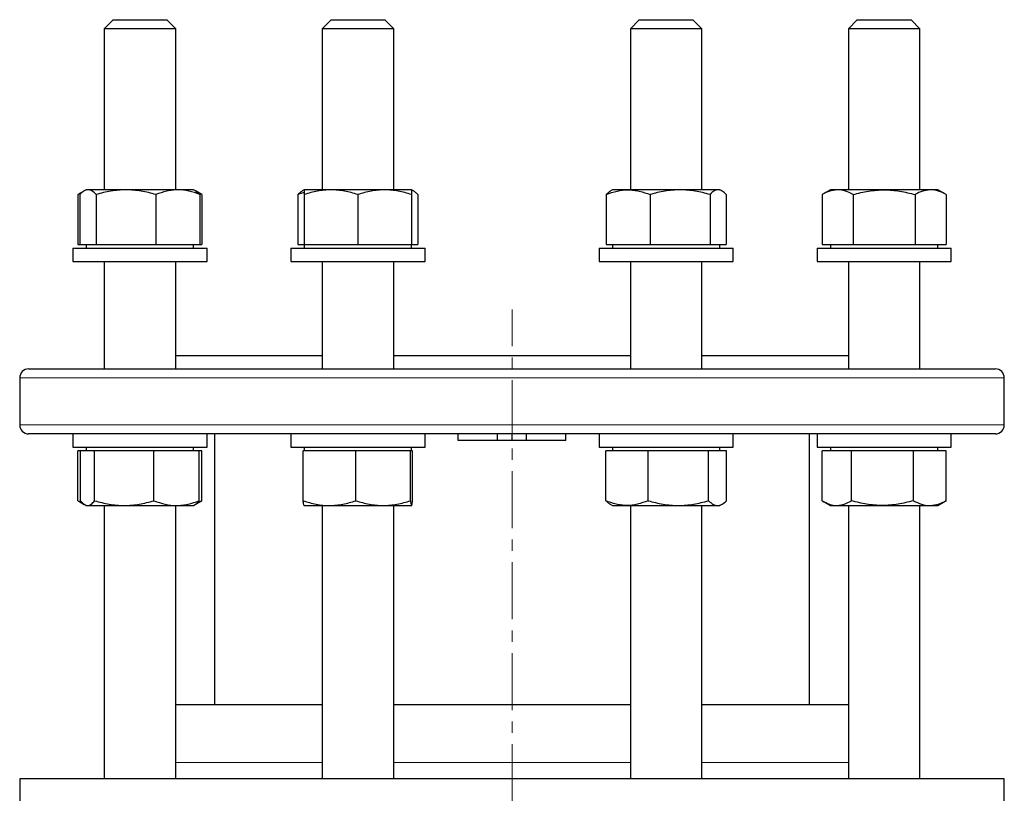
# Model space of a CAD drawing. Header units: millimetres. Extents: x 45 to 690, y 49 to 695.
# Tile 2 of 5: x 54 to 274, y 201 to 374. Entities that reach past the tile are written whole.
import ezdxf

# ---------------------------------------------------------------- set-up
doc = ezdxf.new("R2010")
doc.units = ezdxf.units.MM
doc.linetypes.add('CENTERX2', pattern=[20.32, 12.7, -2.54, 2.54, -2.54])
doc.layers.add('FORMAT', color=7, linetype='Continuous')

msp = doc.modelspace()

# ---------------------------------------------------------------- linework, layer by layer
at = {"color": 7, "linetype": 'Continuous', "lineweight": 25}
for p, q in [((74.89, 373.93), (72.89, 371.93)), ((72.89, 371.93), (72.89, 335.93)), ((88.89, 371.93), (72.89, 371.93)), ((74.89, 373.93), (86.89, 373.93)), ((88.89, 371.93), (86.89, 373.93)), ((88.89, 335.93), (88.89, 371.93)), ((123.6, 373.93), (121.6, 371.93)), ((121.6, 371.93), (121.6, 335.93)), ((137.6, 371.93), (121.6, 371.93)), ((123.6, 373.93), (135.6, 373.93)), ((137.6, 371.93), (135.6, 373.93)), ((137.6, 335.93), (137.6, 371.93)), ((192.48, 373.93), (190.48, 371.93)), ((190.48, 371.93), (190.48, 335.93)), ((190.5, 371.93), (190.48, 371.93)), ((206.48, 371.93), (190.5, 371.93)), ((192.48, 373.93), (192.49, 373.93)), ((192.49, 373.93), (204.48, 373.93)), ((206.48, 371.93), (204.48, 373.93)), ((206.48, 335.93), (206.48, 371.93)), ((241.19, 373.93), (239.19, 371.93)), ((239.19, 371.93), (239.19, 335.93)), ((241.93, 371.93), (239.19, 371.93)), ((241.19, 373.93), (243.24, 373.93)), ((255.19, 371.93), (241.93, 371.93)), ((243.24, 373.93), (253.19, 373.93)), ((255.19, 371.93), (253.19, 373.93)), ((255.19, 335.93), (255.19, 371.93)), ((68.4, 335.65), (67.03, 334.86)), ((67.03, 334.86), (67.03, 323.73)), ((67.5, 334.86), (67.5, 323.73)), ((68.89, 335.93), (68.46, 335.69)), ((69.3, 335.93), (68.89, 335.93)), ((77.78, 335.93), (69.3, 335.93)), ((71.09, 334.86), (71.09, 323.73)), ((89.37, 335.93), (77.78, 335.93)), ((84.48, 334.86), (84.48, 323.73)), ((92.89, 335.93), (89.37, 335.93)), ((93.31, 335.69), (92.89, 335.93)), ((94.75, 334.86), (93.31, 335.69)), ((94.27, 334.86), (94.27, 323.73)), ((94.75, 334.86), (94.75, 323.73)), ((116.21, 334.86), (116.21, 323.73)), ((117.6, 335.93), (117.17, 335.69)), ((123.6, 335.93), (117.6, 335.93)), ((117.6, 334.86), (117.6, 323.73)), ((135.6, 335.93), (123.6, 335.93)), ((129.6, 334.86), (129.6, 323.73)), ((141.6, 335.93), (135.6, 335.93)), ((142.02, 335.69), (141.6, 335.93)), ((141.6, 334.86), (141.6, 323.73)), ((142.98, 334.86), (142.98, 323.73)), ((185.1, 334.86), (185.1, 323.73)), ((186.48, 335.93), (186.05, 335.69)), ((189.99, 335.93), (186.48, 335.93)), ((201.59, 335.93), (189.99, 335.93)), ((194.89, 334.86), (194.89, 323.73)), ((210.07, 335.93), (201.59, 335.93)), ((208.28, 334.86), (208.28, 323.73)), ((210.48, 335.93), (210.07, 335.93)), ((210.91, 335.69), (210.48, 335.93)), ((211.86, 334.86), (211.86, 323.73)), ((235.19, 335.93), (233.33, 334.86)), ((233.33, 334.86), (233.33, 323.73)), ((236.79, 335.93), (235.19, 335.93)), ((247.19, 335.93), (236.79, 335.93)), ((240.26, 334.86), (240.26, 323.73)), ((257.58, 335.93), (247.19, 335.93)), ((254.12, 334.86), (254.12, 323.73)), ((259.19, 335.93), (257.58, 335.93)), ((261.04, 334.86), (259.19, 335.93)), ((261.04, 334.86), (261.04, 323.73)), ((67.03, 323.73), (67.5, 323.73)), ((67.5, 323.73), (69.3, 323.73)), ((68.89, 323.73), (68.89, 322.93)), ((69.3, 323.73), (71.09, 323.73)), ((71.09, 323.73), (77.78, 323.73)), ((77.78, 323.73), (84.48, 323.73)), ((84.48, 323.73), (89.37, 323.73)), ((89.37, 323.73), (94.27, 323.73)), ((92.89, 322.93), (92.89, 323.73)), ((94.27, 323.73), (94.75, 323.73)), ((116.21, 323.73), (117.6, 323.73)), ((117.6, 323.73), (117.6, 322.93)), ((117.6, 323.73), (123.6, 323.73)), ((123.6, 323.73), (129.6, 323.73)), ((129.6, 323.73), (135.6, 323.73)), ((135.6, 323.73), (141.6, 323.73)), ((141.6, 322.93), (141.6, 323.73)), ((141.6, 323.73), (142.98, 323.73)), ((185.1, 323.73), (189.99, 323.73)), ((186.48, 323.73), (186.48, 322.93)), ((189.99, 323.73), (194.89, 323.73)), ((194.89, 323.73), (201.59, 323.73)), ((201.59, 323.73), (208.28, 323.73)), ((208.28, 323.73), (210.07, 323.73)), ((210.07, 323.73), (211.86, 323.73)), ((210.48, 322.93), (210.48, 323.73)), ((233.33, 323.73), (236.79, 323.73)), ((235.19, 323.73), (235.19, 322.93)), ((236.79, 323.73), (240.26, 323.73)), ((240.26, 323.73), (247.19, 323.73)), ((247.19, 323.73), (254.12, 323.73)), ((254.12, 323.73), (257.58, 323.73)), ((257.58, 323.73), (261.04, 323.73)), ((259.19, 322.93), (259.19, 323.73)), ((65.89, 322.93), (65.89, 319.93)), ((65.89, 322.93), (95.89, 322.93)), ((95.89, 319.93), (95.89, 322.93)), ((114.6, 322.93), (114.6, 319.93)), ((114.6, 322.93), (144.6, 322.93)), ((144.6, 319.93), (144.6, 322.93)), ((183.48, 322.93), (183.48, 319.93)), ((183.48, 322.93), (213.48, 322.93)), ((213.48, 319.93), (213.48, 322.93)), ((232.19, 322.93), (232.19, 319.93)), ((232.19, 322.93), (233.21, 322.93)), ((233.21, 322.93), (262.19, 322.93)), ((262.19, 319.93), (262.19, 322.93)), ((65.89, 319.93), (95.89, 319.93)), ((72.89, 319.93), (72.89, 295.93)), ((88.89, 295.93), (88.89, 319.93)), ((114.6, 319.93), (144.6, 319.93)), ((121.6, 319.93), (121.6, 295.93)), ((137.6, 295.93), (137.6, 319.93)), ((183.48, 319.93), (213.48, 319.93)), ((190.48, 319.93), (190.48, 295.93)), ((206.48, 295.93), (206.48, 319.93)), ((232.19, 319.93), (233.21, 319.93)), ((233.21, 319.93), (262.19, 319.93)), ((239.19, 319.93), (239.19, 295.93)), ((255.19, 295.93), (255.19, 319.93)), ((88.89, 298.93), (121.6, 298.93)), ((137.6, 298.93), (190.48, 298.93)), ((206.48, 298.93), (239.19, 298.93)), ((56.04, 295.93), (272.04, 295.93)), ((54.04, 293.93), (54.04, 283.43)), ((274.04, 283.43), (274.04, 293.93)), ((272.04, 281.43), (56.04, 281.43)), ((65.89, 281.43), (65.89, 278.43)), ((95.89, 278.43), (95.89, 281.43)), ((97.54, 281.43), (97.54, 220.9)), ((114.6, 281.43), (114.6, 278.43)), ((144.6, 278.43), (144.6, 281.43)), ((152.04, 279.93), (152.04, 281.43)), ((160.78, 279.93), (152.04, 279.93)), ((160.78, 279.93), (160.78, 281.43)), ((164.04, 279.93), (160.78, 279.93)), ((164.04, 279.93), (164.04, 281.43)), ((167.3, 279.93), (164.04, 279.93)), ((167.3, 279.93), (167.3, 281.43)), ((176.04, 279.93), (167.3, 279.93)), ((176.04, 279.93), (176.04, 281.43)), ((183.48, 281.43), (183.48, 278.43)), ((213.48, 278.43), (213.48, 281.43)), ((230.54, 220.9), (230.54, 281.43)), ((232.19, 281.43), (232.19, 278.43)), ((262.19, 278.43), (262.19, 281.43)), ((65.89, 278.43), (91.5, 278.43)), ((67.04, 266.5), (67.04, 277.63)), ((67.63, 277.63), (67.04, 277.63)), ((67.63, 266.5), (67.63, 277.63)), ((69.2, 277.63), (67.63, 277.63)), ((68.89, 278.43), (68.89, 277.63)), ((70.78, 277.63), (69.2, 277.63)), ((70.78, 266.5), (70.78, 277.63)), ((77.4, 277.63), (70.78, 277.63)), ((84.03, 277.63), (77.4, 277.63)), ((84.03, 266.5), (84.03, 277.63)), ((89.09, 277.63), (84.03, 277.63)), ((94.15, 277.63), (89.09, 277.63)), ((91.5, 278.43), (95.89, 278.43)), ((92.89, 277.63), (92.89, 278.43)), ((94.15, 266.5), (94.15, 277.63)), ((94.74, 277.63), (94.15, 277.63)), ((94.74, 266.5), (94.74, 277.63)), ((114.6, 278.43), (144.6, 278.43)), ((117.38, 266.5), (117.38, 277.63)), ((123.26, 277.63), (117.38, 277.63)), ((117.6, 278.43), (117.6, 277.63)), ((129.14, 277.63), (123.26, 277.63)), ((129.14, 266.5), (129.14, 277.63)), ((135.25, 277.63), (129.14, 277.63)), ((141.36, 277.63), (135.25, 277.63)), ((141.36, 266.5), (141.36, 277.63)), ((141.59, 277.63), (141.36, 277.63)), ((141.82, 277.63), (141.59, 277.63)), ((141.6, 277.63), (141.6, 278.43)), ((141.82, 266.5), (141.82, 277.63)), ((183.48, 278.43), (213.48, 278.43)), ((184.98, 266.5), (184.98, 277.63)), ((189.72, 277.63), (184.98, 277.63)), ((186.48, 278.43), (186.48, 277.63)), ((194.46, 277.63), (189.72, 277.63)), ((194.46, 266.5), (194.46, 277.63)), ((201.2, 277.63), (194.46, 277.63)), ((207.95, 277.63), (201.2, 277.63)), ((207.95, 266.5), (207.95, 277.63)), ((209.96, 277.63), (207.95, 277.63)), ((211.97, 277.63), (209.96, 277.63)), ((210.48, 277.63), (210.48, 278.43)), ((211.97, 266.5), (211.97, 277.63)), ((232.19, 278.43), (262.19, 278.43)), ((233.34, 266.5), (233.34, 277.63)), ((236.6, 277.63), (233.34, 277.63)), ((235.19, 278.43), (235.19, 277.63)), ((239.87, 277.63), (236.6, 277.63)), ((239.87, 266.5), (239.87, 277.63)), ((246.79, 277.63), (239.87, 277.63)), ((253.72, 277.63), (246.79, 277.63)), ((253.72, 266.5), (253.72, 277.63)), ((257.38, 277.63), (253.72, 277.63)), ((261.04, 277.63), (257.38, 277.63)), ((259.19, 277.63), (259.19, 278.43)), ((261.04, 266.5), (261.04, 277.63)), ((67.28, 266.36), (68.48, 265.67)), ((93.21, 265.62), (94.5, 266.36)), ((94.74, 266.5), (94.5, 266.37)), ((233.58, 266.36), (235.19, 265.43)), ((259.19, 265.43), (260.8, 266.36)), ((261.04, 266.5), (260.79, 266.37)), ((68.56, 265.62), (68.89, 265.43)), ((68.89, 265.43), (69.2, 265.43)), ((69.2, 265.43), (77.4, 265.43)), ((72.89, 265.43), (72.89, 204.4)), ((77.4, 265.43), (89.09, 265.43)), ((88.89, 204.4), (88.89, 265.43)), ((89.09, 265.43), (92.89, 265.43)), ((92.89, 265.43), (93.21, 265.62)), ((117.59, 265.44), (117.6, 265.43)), ((117.6, 265.43), (123.26, 265.43)), ((121.6, 265.43), (121.6, 204.4)), ((123.26, 265.43), (135.25, 265.43)), ((135.25, 265.43), (141.59, 265.43)), ((137.6, 204.4), (137.6, 265.43)), ((141.59, 265.43), (141.6, 265.43)), ((141.6, 265.43), (141.61, 265.44)), ((185.94, 265.75), (186.48, 265.43)), ((186.48, 265.43), (189.72, 265.43)), ((189.72, 265.43), (201.2, 265.43)), ((190.48, 265.43), (190.48, 204.4)), ((201.2, 265.43), (209.96, 265.43)), ((206.48, 204.4), (206.48, 265.43)), ((209.96, 265.43), (210.48, 265.43)), ((210.48, 265.43), (211.02, 265.75)), ((235.19, 265.43), (236.6, 265.43)), ((236.6, 265.43), (246.79, 265.43)), ((239.19, 265.43), (239.19, 204.4)), ((246.79, 265.43), (257.38, 265.43)), ((255.19, 204.4), (255.19, 265.43)), ((257.38, 265.43), (259.19, 265.43)), ((121.6, 220.9), (88.89, 220.9)), ((164.04, 220.9), (137.6, 220.9)), ((190.48, 220.9), (164.04, 220.9)), ((239.19, 220.9), (206.48, 220.9)), ((54.04, 204.4), (54.04, 192.4)), ((164.04, 204.4), (54.04, 204.4)), ((274.04, 204.4), (164.04, 204.4)), ((274.04, 192.4), (274.04, 204.4))]:
    msp.add_line(p, q, dxfattribs=at)
at = {"color": 8, "linetype": 'Continuous', "lineweight": 18}
for p, q in [((274.04, 293.93), (54.04, 293.93)), ((54.04, 283.43), (274.04, 283.43)), ((88.89, 208.05), (121.6, 208.05)), ((137.6, 208.05), (164.04, 208.05)), ((164.04, 208.05), (190.48, 208.05)), ((206.48, 208.05), (239.19, 208.05))]:
    msp.add_line(p, q, dxfattribs=at)
at = {"color": 7, "linetype": 'Continuous', "lineweight": 25}
for centre, start, end in [((56.04, 293.93), 90, 180), ((272.04, 293.93), 0, 90), ((56.04, 283.43), 180, 270), ((272.04, 283.43), 270, 0)]:
    msp.add_arc(centre, 2, start, end, dxfattribs=at)
for points, knots in [([(68.01, 335.36), (67.86, 335.29), (67.53, 335.14), (67.21, 334.96), (67.03, 334.86)], [0, 0, 0, 0, 0.455545, 1, 1, 1, 1]), ([(69.3, 335.93), (69.15, 335.93), (68.99, 335.91), (68.69, 335.81), (68.54, 335.74), (68.09, 335.46), (67.8, 335.19), (67.5, 334.86)], [0, 0, 0, 0, 0.25, 0.25, 0.5, 0.5, 1, 1, 1, 1]), ([(71.09, 334.86), (70.8, 335.19), (70.5, 335.46), (69.91, 335.83), (69.6, 335.93), (69.3, 335.93)], [0, 0, 0, 0, 0.5, 0.5, 1, 1, 1, 1]), ([(77.78, 335.93), (77.22, 335.93), (76.64, 335.91), (75.52, 335.81), (74.96, 335.74), (73.28, 335.46), (72.18, 335.19), (71.09, 334.86)], [0, 0, 0, 0, 0.25, 0.25, 0.5, 0.5, 1, 1, 1, 1]), ([(84.48, 334.86), (83.38, 335.19), (82.28, 335.46), (80.05, 335.83), (78.92, 335.93), (77.78, 335.93)], [0, 0, 0, 0, 0.5, 0.5, 1, 1, 1, 1]), ([(89.37, 335.93), (88.96, 335.93), (88.54, 335.91), (87.71, 335.81), (87.3, 335.74), (86.07, 335.45), (85.27, 335.18), (84.48, 334.86)], [0, 0, 0, 0, 0.25, 0.25, 0.5, 0.5, 1, 1, 1, 1]), ([(94.27, 334.86), (93.48, 335.19), (92.66, 335.46), (91.02, 335.83), (90.2, 335.93), (89.37, 335.93)], [0, 0, 0, 0, 0.5, 0.5, 1, 1, 1, 1]), ([(93.31, 335.68), (93.36, 335.66), (93.49, 335.58), (93.72, 335.41), (94, 335.16), (94.18, 334.96), (94.27, 334.86)], [0, 0, 0, 0, 0.13285, 0.421837, 0.710955, 1, 1, 1, 1]), ([(94.75, 334.86), (94.56, 334.97), (94.24, 335.15), (93.91, 335.29), (93.77, 335.36)], [0, 0, 0, 0, 0.577211, 1, 1, 1, 1]), ([(116.21, 334.86), (116.31, 334.97), (116.5, 335.17), (116.8, 335.43), (117.02, 335.6), (117.15, 335.67), (117.17, 335.68)], [0, 0, 0, 0, 0.3051753, 0.6104369, 0.9155395, 1, 1, 1, 1]), ([(117.6, 335.35), (117.43, 335.3), (116.96, 335.16), (116.51, 334.98), (116.21, 334.86)], [0, 0, 0, 0, 0.35975, 1, 1, 1, 1]), ([(123.6, 335.93), (123.09, 335.93), (122.58, 335.91), (121.56, 335.81), (121.06, 335.74), (119.56, 335.46), (118.58, 335.19), (117.6, 334.86)], [0, 0, 0, 0, 0.25, 0.25, 0.5, 0.5, 1, 1, 1, 1]), ([(117.6, 335.93), (117.6, 335.93), (117.6, 335.91), (117.6, 335.81), (117.6, 335.74), (117.6, 335.45), (117.6, 335.18), (117.6, 334.86)], [0, 0, 0, 0, 0.25, 0.25, 0.5, 0.5, 1, 1, 1, 1]), ([(129.6, 334.86), (128.62, 335.19), (127.63, 335.46), (125.63, 335.83), (124.62, 335.93), (123.6, 335.93)], [0, 0, 0, 0, 0.5, 0.5, 1, 1, 1, 1]), ([(135.6, 335.93), (135.09, 335.93), (134.58, 335.91), (133.56, 335.81), (133.06, 335.74), (131.56, 335.46), (130.58, 335.19), (129.6, 334.86)], [0, 0, 0, 0, 0.25, 0.25, 0.5, 0.5, 1, 1, 1, 1]), ([(141.6, 334.86), (140.62, 335.19), (139.63, 335.46), (137.63, 335.83), (136.62, 335.93), (135.6, 335.93)], [0, 0, 0, 0, 0.5, 0.5, 1, 1, 1, 1]), ([(141.6, 335.93), (141.6, 335.93), (141.6, 335.91), (141.6, 335.81), (141.6, 335.74), (141.6, 335.45), (141.6, 335.18), (141.6, 334.86)], [0, 0, 0, 0, 0.25, 0.25, 0.5, 0.5, 1, 1, 1, 1]), ([(142.98, 334.86), (142.88, 334.97), (142.69, 335.17), (142.4, 335.43), (142.1, 335.65), (141.83, 335.8), (141.66, 335.85), (141.6, 335.87)], [0, 0, 0, 0, 0.213017, 0.426094, 0.639061, 0.856049, 1, 1, 1, 1]), ([(185.1, 334.86), (185.89, 335.19), (186.71, 335.46), (188.34, 335.83), (189.17, 335.93), (189.99, 335.93)], [0, 0, 0, 0, 0.5, 0.5, 1, 1, 1, 1]), ([(185.1, 334.86), (185.19, 334.97), (185.38, 335.17), (185.68, 335.43), (185.9, 335.6), (186.03, 335.67), (186.06, 335.68)], [0, 0, 0, 0, 0.3051753, 0.6104369, 0.9155395, 1, 1, 1, 1]), ([(189.99, 335.93), (190.41, 335.93), (190.82, 335.91), (191.66, 335.81), (192.07, 335.74), (193.3, 335.45), (194.1, 335.18), (194.89, 334.86)], [0, 0, 0, 0, 0.25, 0.25, 0.5, 0.5, 1, 1, 1, 1]), ([(201.59, 335.93), (201.02, 335.93), (200.45, 335.91), (199.32, 335.81), (198.76, 335.74), (197.09, 335.46), (195.99, 335.19), (194.89, 334.86)], [0, 0, 0, 0, 0.25, 0.25, 0.5, 0.5, 1, 1, 1, 1]), ([(208.28, 334.86), (207.18, 335.19), (206.08, 335.46), (203.85, 335.83), (202.73, 335.93), (201.59, 335.93)], [0, 0, 0, 0, 0.5, 0.5, 1, 1, 1, 1]), ([(210.07, 335.93), (209.92, 335.93), (209.77, 335.91), (209.46, 335.81), (209.31, 335.74), (208.87, 335.46), (208.57, 335.19), (208.28, 334.86)], [0, 0, 0, 0, 0.25, 0.25, 0.5, 0.5, 1, 1, 1, 1]), ([(211.86, 334.86), (211.57, 335.19), (211.28, 335.46), (210.68, 335.83), (210.38, 335.93), (210.07, 335.93)], [0, 0, 0, 0, 0.5, 0.5, 1, 1, 1, 1]), ([(236.79, 335.93), (236.5, 335.93), (236.21, 335.91), (235.62, 335.81), (235.33, 335.74), (234.47, 335.46), (233.9, 335.19), (233.33, 334.86)], [0, 0, 0, 0, 0.25, 0.25, 0.5, 0.5, 1, 1, 1, 1]), ([(240.26, 334.86), (239.69, 335.19), (239.12, 335.46), (237.97, 335.83), (237.39, 335.93), (236.79, 335.93)], [0, 0, 0, 0, 0.5, 0.5, 1, 1, 1, 1]), ([(240.26, 334.86), (241.39, 335.19), (242.54, 335.46), (244.85, 335.83), (246.02, 335.93), (247.19, 335.93)], [0, 0, 0, 0, 0.5, 0.5, 1, 1, 1, 1]), ([(247.19, 335.93), (247.77, 335.93), (248.36, 335.91), (249.54, 335.81), (250.12, 335.74), (251.86, 335.45), (253, 335.18), (254.12, 334.86)], [0, 0, 0, 0, 0.25, 0.25, 0.5, 0.5, 1, 1, 1, 1]), ([(257.58, 335.93), (257.29, 335.93), (256.99, 335.91), (256.41, 335.81), (256.12, 335.74), (255.25, 335.46), (254.68, 335.19), (254.12, 334.86)], [0, 0, 0, 0, 0.25, 0.25, 0.5, 0.5, 1, 1, 1, 1]), ([(261.04, 334.86), (260.48, 335.19), (259.91, 335.46), (258.75, 335.83), (258.17, 335.93), (257.58, 335.93)], [0, 0, 0, 0, 0.5, 0.5, 1, 1, 1, 1]), ([(67.04, 266.5), (67.22, 266.4), (67.57, 266.2), (67.95, 266), (68.15, 265.92), (68.18, 265.91)], [0, 0, 0, 0, 0.467265, 0.934662, 1, 1, 1, 1]), ([(67.63, 266.5), (67.89, 266.18), (68.15, 265.91), (68.67, 265.54), (68.93, 265.43), (69.2, 265.43)], [0, 0, 0, 0, 0.5, 0.5, 1, 1, 1, 1]), ([(69.2, 265.43), (69.34, 265.43), (69.47, 265.46), (69.74, 265.56), (69.87, 265.63), (70.26, 265.91), (70.52, 266.18), (70.78, 266.5)], [0, 0, 0, 0, 0.25, 0.25, 0.5, 0.5, 1, 1, 1, 1]), ([(70.78, 266.5), (71.86, 266.18), (72.95, 265.91), (75.16, 265.54), (76.28, 265.43), (77.4, 265.43)], [0, 0, 0, 0, 0.5, 0.5, 1, 1, 1, 1]), ([(77.4, 265.43), (77.97, 265.43), (78.53, 265.46), (79.65, 265.56), (80.21, 265.63), (81.86, 265.91), (82.95, 266.18), (84.03, 266.5)], [0, 0, 0, 0, 0.25, 0.25, 0.5, 0.5, 1, 1, 1, 1]), ([(84.03, 266.5), (84.86, 266.18), (85.7, 265.91), (87.39, 265.53), (88.24, 265.43), (89.09, 265.43)], [0, 0, 0, 0, 0.5, 0.5, 1, 1, 1, 1]), ([(89.09, 265.43), (89.52, 265.43), (89.95, 265.46), (90.81, 265.56), (91.24, 265.63), (92.5, 265.91), (93.33, 266.18), (94.15, 266.5)], [0, 0, 0, 0, 0.25, 0.25, 0.5, 0.5, 1, 1, 1, 1]), ([(94.15, 266.5), (94.06, 266.4), (93.89, 266.19), (93.64, 265.93), (93.41, 265.74), (93.27, 265.66), (93.21, 265.63)], [0, 0, 0, 0, 0.274698, 0.549474, 0.824106, 1, 1, 1, 1]), ([(93.7, 266.01), (93.86, 266.07), (94.21, 266.22), (94.55, 266.41), (94.74, 266.5)], [0, 0, 0, 0, 0.457102, 1, 1, 1, 1]), ([(117.38, 266.5), (118.34, 266.18), (119.31, 265.91), (121.27, 265.54), (122.26, 265.43), (123.26, 265.43)], [0, 0, 0, 0, 0.5, 0.5, 1, 1, 1, 1]), ([(117.59, 265.45), (117.58, 265.45), (117.56, 265.47), (117.52, 265.58), (117.48, 265.78), (117.44, 266.01), (117.4, 266.26), (117.39, 266.42), (117.38, 266.5)], [0, 0, 0, 0, 0.136095, 0.331498, 0.52952, 0.727563, 0.863726, 1, 1, 1, 1]), ([(123.26, 265.43), (123.76, 265.43), (124.26, 265.46), (125.25, 265.56), (125.74, 265.63), (127.21, 265.91), (128.18, 266.18), (129.14, 266.5)], [0, 0, 0, 0, 0.25, 0.25, 0.5, 0.5, 1, 1, 1, 1]), ([(129.14, 266.5), (130.14, 266.18), (131.15, 265.91), (133.18, 265.54), (134.21, 265.43), (135.25, 265.43)], [0, 0, 0, 0, 0.5, 0.5, 1, 1, 1, 1]), ([(135.25, 265.43), (135.77, 265.43), (136.29, 265.46), (137.32, 265.56), (137.83, 265.63), (139.36, 265.91), (140.37, 266.18), (141.36, 266.5)], [0, 0, 0, 0, 0.25, 0.25, 0.5, 0.5, 1, 1, 1, 1]), ([(141.36, 266.5), (141.4, 266.18), (141.44, 265.91), (141.51, 265.53), (141.55, 265.43), (141.59, 265.43)], [0, 0, 0, 0, 0.5, 0.5, 1, 1, 1, 1]), ([(141.59, 265.43), (141.61, 265.43), (141.63, 265.46), (141.67, 265.56), (141.69, 265.63), (141.74, 265.91), (141.78, 266.18), (141.82, 266.5)], [0, 0, 0, 0, 0.25, 0.25, 0.5, 0.5, 1, 1, 1, 1]), ([(189.72, 265.43), (189.32, 265.43), (188.92, 265.46), (188.11, 265.56), (187.71, 265.63), (186.53, 265.91), (185.75, 266.18), (184.98, 266.5)], [0, 0, 0, 0, 0.25, 0.25, 0.5, 0.5, 1, 1, 1, 1]), ([(185.94, 265.75), (185.93, 265.75), (185.82, 265.81), (185.6, 265.96), (185.29, 266.21), (185.09, 266.41), (184.98, 266.5)], [0, 0, 0, 0, 0.022315, 0.348139, 0.674111, 1, 1, 1, 1]), ([(194.46, 266.5), (193.69, 266.18), (192.9, 265.91), (191.32, 265.53), (190.52, 265.43), (189.72, 265.43)], [0, 0, 0, 0, 0.5, 0.5, 1, 1, 1, 1]), ([(194.46, 266.5), (195.56, 266.18), (196.67, 265.91), (198.92, 265.54), (200.05, 265.43), (201.2, 265.43)], [0, 0, 0, 0, 0.5, 0.5, 1, 1, 1, 1]), ([(201.2, 265.43), (201.78, 265.43), (202.35, 265.46), (203.49, 265.56), (204.05, 265.63), (205.74, 265.91), (206.85, 266.18), (207.95, 266.5)], [0, 0, 0, 0, 0.25, 0.25, 0.5, 0.5, 1, 1, 1, 1]), ([(207.95, 266.5), (208.28, 266.18), (208.61, 265.91), (209.28, 265.54), (209.62, 265.43), (209.96, 265.43)], [0, 0, 0, 0, 0.5, 0.5, 1, 1, 1, 1]), ([(209.96, 265.43), (210.13, 265.43), (210.3, 265.46), (210.64, 265.56), (210.81, 265.63), (211.32, 265.91), (211.65, 266.18), (211.97, 266.5)], [0, 0, 0, 0, 0.25, 0.25, 0.5, 0.5, 1, 1, 1, 1]), ([(233.34, 266.5), (233.87, 266.18), (234.41, 265.91), (235.5, 265.54), (236.05, 265.43), (236.6, 265.43)], [0, 0, 0, 0, 0.5, 0.5, 1, 1, 1, 1]), ([(236.6, 265.43), (236.88, 265.43), (237.16, 265.46), (237.71, 265.56), (237.98, 265.63), (238.8, 265.91), (239.34, 266.18), (239.87, 266.5)], [0, 0, 0, 0, 0.25, 0.25, 0.5, 0.5, 1, 1, 1, 1]), ([(246.79, 265.43), (246.21, 265.43), (245.62, 265.46), (244.44, 265.56), (243.86, 265.63), (242.12, 265.91), (240.99, 266.18), (239.87, 266.5)], [0, 0, 0, 0, 0.25, 0.25, 0.5, 0.5, 1, 1, 1, 1]), ([(253.72, 266.5), (252.59, 266.18), (251.44, 265.91), (249.13, 265.53), (247.96, 265.43), (246.79, 265.43)], [0, 0, 0, 0, 0.5, 0.5, 1, 1, 1, 1]), ([(253.72, 266.5), (254.32, 266.18), (254.92, 265.91), (256.14, 265.54), (256.75, 265.43), (257.38, 265.43)], [0, 0, 0, 0, 0.5, 0.5, 1, 1, 1, 1]), ([(257.38, 265.43), (257.69, 265.43), (258, 265.46), (258.62, 265.56), (258.92, 265.63), (259.84, 265.91), (260.44, 266.18), (261.04, 266.5)], [0, 0, 0, 0, 0.25, 0.25, 0.5, 0.5, 1, 1, 1, 1])]:
    msp.add_open_spline(points, degree=3, knots=knots, dxfattribs=at)
at = {"layer": 'FORMAT', "linetype": 'CENTERX2', "lineweight": 18}
msp.add_line((164.04, 118.13), (164.04, 309.22), dxfattribs=at)

doc.saveas('drawing.dxf')
